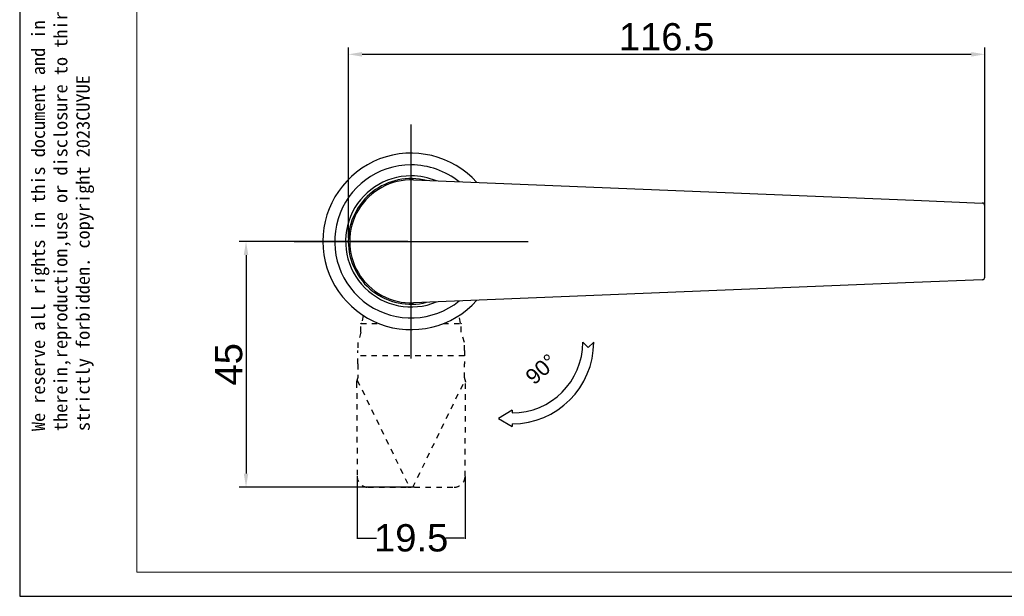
# Model space of a CAD drawing. Header units: millimetres. Extents: x 2665 to 3022, y 1732 to 1985.
# Tile 1 of 35: x 2665 to 2846, y 1732 to 1838. Entities that reach past the tile are written whole.
import ezdxf

# ---------------------------------------------------------------- set-up
doc = ezdxf.new("R2010")
doc.units = ezdxf.units.MM
doc.linetypes.add('虚线', pattern=[2, 1, -1])
doc.layers.add('20', color=7, linetype='Continuous', true_color=0xffffff)
doc.styles.get("Standard").update_dxf_attribs({"font": 'arial.ttf'})
doc.dimstyles.new('ISO-25', dxfattribs={"dimtxt": 2.5, "dimasz": 2.5, "dimexe": 1.25, "dimexo": 0.625, "dimtad": 1, "dimtxsty": 'Standard', "dimcen": 2.5, "dimadec": 0, "dimazin": 0, "dimtfac": 1, "dimtmove": 0, "dimatfit": 3, "dimfxl": 1, "dimarcsym": 0})
doc.dimstyles.get("Standard").update_dxf_attribs({"dimtxt": 0.18, "dimasz": 0.18, "dimexe": 0.18, "dimexo": 0.0625, "dimgap": 0.09, "dimtad": 0, "dimtih": 1, "dimtoh": 1, "dimdec": 4, "dimzin": 0, "dimdsep": 46, "dimtxsty": 'Standard', "dimcen": 0.09, "dimadec": 0, "dimazin": 0, "dimtfac": 1, "dimtdec": 4, "dimtofl": 0, "dimtmove": 0, "dimatfit": 3, "dimfxl": 1, "dimtolj": 1, "dimtzin": 0, "dimarcsym": 0})

# ---------------------------------------------------------------- blocks, each defined once
blk = doc.blocks.new('*D28')
at = {"color": 0, "lineweight": -2, "transparency": 16777216}
for p, q in [((2727.2, 1754.28), (2727.2, 1742.86)), ((2746.95, 1754.28), (2746.95, 1742.86)), ((2727.38, 1743.04), (2730.71, 1743.04)), ((2746.77, 1743.04), (2743.44, 1743.04))]:
    blk.add_line(p, q, dxfattribs=at)
at = {"color": 0, "transparency": 16777216}
for points in [[(2727.38, 1743.07), (2727.38, 1743.01), (2727.2, 1743.04)], [(2746.77, 1743.07), (2746.77, 1743.01), (2746.95, 1743.04)]]:
    blk.add_solid(points, dxfattribs=at)
at = {"layer": 'Defpoints', "color": 0, "transparency": 16777216}
for p in [(2727.2, 1754.34), (2746.95, 1754.34), (2727.2, 1743.04)]:
    blk.add_point(p, dxfattribs=at)
at = {"color": 0, "transparency": 16777216, "insert": (2737.08, 1743.04), "char_height": 5, "attachment_point": 5}
blk.add_mtext('\\A1;19.5', dxfattribs=at)
blk = doc.blocks.new('*D29')
at = {"color": 0, "lineweight": -2, "transparency": 16777216}
for p, q in [((2725.58, 1797.95), (2725.58, 1832.82)), ((2842.13, 1797.95), (2842.13, 1832.82)), ((2728.08, 1831.57), (2839.63, 1831.57))]:
    blk.add_line(p, q, dxfattribs=at)
at = {"color": 0, "transparency": 16777216}
for points in [[(2728.08, 1831.99), (2728.08, 1831.15), (2725.58, 1831.57)], [(2839.63, 1831.99), (2839.63, 1831.15), (2842.13, 1831.57)]]:
    blk.add_solid(points, dxfattribs=at)
at = {"layer": 'Defpoints', "color": 0, "transparency": 16777216}
for p in [(2842.13, 1831.57), (2725.58, 1797.33), (2842.13, 1797.33)]:
    blk.add_point(p, dxfattribs=at)
at = {"color": 0, "transparency": 16777216, "insert": (2783.85, 1834.75), "char_height": 2.5, "attachment_point": 5}
blk.add_mtext('{\\H2x;116.5}', dxfattribs=at)
blk = doc.blocks.new('*D31')
at = {"color": 0, "lineweight": -2, "transparency": 16777216}
for p, q in [((2736.45, 1797.33), (2705.59, 1797.33)), ((2706.84, 1794.83), (2706.84, 1754.83)), ((2737.07, 1752.33), (2705.59, 1752.33))]:
    blk.add_line(p, q, dxfattribs=at)
at = {"color": 0, "transparency": 16777216}
for points in [[(2706.43, 1794.83), (2707.26, 1794.83), (2706.84, 1797.33)], [(2706.43, 1754.83), (2707.26, 1754.83), (2706.84, 1752.33)]]:
    blk.add_solid(points, dxfattribs=at)
at = {"layer": 'Defpoints', "color": 0, "transparency": 16777216}
for p in [(2737.08, 1797.33), (2706.84, 1752.33), (2737.69, 1752.33)]:
    blk.add_point(p, dxfattribs=at)
at = {"color": 0, "transparency": 16777216, "insert": (2703.68, 1774.83), "char_height": 2.5, "attachment_point": 5, "rotation": 90}
blk.add_mtext('{\\H2x;45}', dxfattribs=at)

msp = doc.modelspace()

# ---------------------------------------------------------------- linework, layer by layer
at = {"color": 1}
for p, q in [((2737.07526, 1775.91914), (2737.07526, 1818.73686)), ((2715.6664, 1797.328), (2758.48412, 1797.328))]:
    msp.add_line(p, q, dxfattribs=at)
at = {"layer": '20', "color": 7}
for p, q in [((2665.39653, 1984.80894), (2665.39653, 1732.37244)), ((2769.47474, 1777.88367), (2768.51061, 1778.88367)), ((2770.51061, 1778.88367), (2769.47474, 1777.88367)), ((2755.55211, 1766.42517), (2753.05211, 1764.92517)), ((2755.55211, 1766.42517), (2755.55211, 1765.92517)), ((2753.05211, 1764.92517), (2755.55211, 1763.42517)), ((2755.55211, 1763.92517), (2755.55211, 1763.42517)), ((2665.39653, 1732.37244), (3022.41386, 1732.37244))]:
    msp.add_line(p, q, dxfattribs=at)
at = {"layer": '20', "color": 7, "lineweight": 13}
msp.add_line((2686.82458, 1736.80801), (2686.82458, 1978.79854), dxfattribs=at)
at = {"layer": '20', "color": 7, "linetype": 'Continuous'}
for p, q in [((2737.53146, 1808.56875), (2829.14553, 1804.8506)), ((2737.53146, 1808.56875), (2829.14553, 1804.8506)), ((2829.14553, 1804.8506), (2841.64553, 1804.34329)), ((2842.12526, 1790.8123), (2842.12526, 1803.8437)), ((2829.14553, 1789.8054), (2737.53146, 1786.08725)), ((2829.14553, 1789.8054), (2737.53146, 1786.08725)), ((2841.64553, 1790.31271), (2829.14553, 1789.8054))]:
    msp.add_line(p, q, dxfattribs=at)
at = {"layer": '20', "color": 6, "linetype": '虚线'}
for p, q in [((2728.29731, 1783.7719), (2728.0281, 1782.36977)), ((2746.12242, 1782.36977), (2745.85321, 1783.7719)), ((2727.88568, 1782.21656), (2727.88568, 1782.28524)), ((2727.88568, 1782.2765), (2731.22294, 1782.2765)), ((2727.88568, 1780.72622), (2727.88568, 1782.21656)), ((2742.92873, 1782.2765), (2746.26483, 1782.2765)), ((2746.26483, 1782.28524), (2746.26483, 1782.21656)), ((2746.26483, 1780.72622), (2746.26483, 1782.21656)), ((2727.88568, 1780.72622), (2727.32526, 1778.84997)), ((2746.82526, 1778.84997), (2746.26483, 1780.72622)), ((2727.32526, 1778.84997), (2727.32526, 1777.36196)), ((2746.82526, 1777.36196), (2746.82526, 1778.84997)), ((2727.32526, 1774.91062), (2727.32526, 1777.36196)), ((2746.82526, 1776.40281), (2727.32526, 1776.40281)), ((2746.82526, 1777.36196), (2746.82526, 1774.91062)), ((2727.32526, 1774.91062), (2727.32526, 1772.328)), ((2746.82526, 1772.328), (2746.82526, 1774.91062)), ((2727.09248, 1771.53742), (2727.19569, 1754.33997)), ((2727.20747, 1771.93074), (2736.7638, 1752.328)), ((2737.38672, 1752.328), (2746.94305, 1771.93074)), ((2746.95483, 1754.33997), (2747.05804, 1771.53742)), ((2729.19496, 1752.328), (2736.45707, 1752.328)), ((2736.45707, 1752.328), (2737.07526, 1752.328)), ((2737.69345, 1752.328), (2737.07526, 1752.328)), ((2737.69345, 1752.328), (2744.95555, 1752.328))]:
    msp.add_line(p, q, dxfattribs=at)
at = {"layer": '20', "color": 7, "linetype": 'Continuous', "lineweight": 13}
msp.add_line((2686.82458, 1736.80801), (3016.40347, 1736.80801), dxfattribs=at)
at = {"layer": '20', "color": 7, "linetype": 'Continuous'}
for centre, radius, start, end in [((2737.07526, 1797.328), 16.15, 41.8303433, 180), ((2737.07526, 1797.328), 14, 90, 308.8462514), ((2737.07526, 1797.328), 14, 51.1481248, 90), ((2737.07526, 1797.328), 12, 90, 292.6856248), ((2737.07526, 1797.328), 11.5, 75.7068741, 180), ((2737.07526, 1797.328), 11.25, 87.6759343, 272.3240657), ((2737.07526, 1797.328), 11.25, 87.6759343, 272.3240657), ((2737.07526, 1797.328), 12, 67.3087514, 90), ((2841.62526, 1803.8437), 0.5, 0, 87.6759343), ((2737.07526, 1797.328), 16.15, 180, 318.1668743), ((2737.07526, 1797.328), 11.5, 180, 284.2931259), ((2841.62526, 1790.8123), 0.5, 272.3240657, 0)]:
    msp.add_arc(centre, radius, start, end, dxfattribs=at)
at = {"layer": '20', "color": 7}
for radius in [12.9585, 14.9585]:
    msp.add_arc((2755.55211, 1778.88367), radius, 270, 0, dxfattribs=at)
at = {"layer": '20', "color": 6, "linetype": '虚线'}
for centre, major_axis, start_param, end_param in [((2729.17114, 1754.328), (0.75685, -1.8565), 4.325295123, 5.902075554), ((2744.97938, 1754.328), (-0.75685, -1.8565), 0.381109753, 1.957890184)]:
    msp.add_ellipse(centre, major_axis=major_axis, ratio=0.982898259, start_param=start_param, end_param=end_param, dxfattribs=at)
for points in [[(2727.88568, 1782.28524), (2727.93316, 1782.31161), (2727.98063, 1782.34068), (2728.0281, 1782.36977)], [(2746.12242, 1782.36977), (2746.16989, 1782.34068), (2746.21736, 1782.31161), (2746.26483, 1782.28524)], [(2727.09248, 1771.53742), (2727.16838, 1771.80013), (2727.24682, 1772.06406), (2727.32526, 1772.328)], [(2746.82526, 1772.328), (2746.9037, 1772.06406), (2746.98214, 1771.80013), (2747.05804, 1771.53742)]]:
    msp.add_open_spline(points, degree=3, dxfattribs=at)

# ---------------------------------------------------------------- texts
at = {"layer": '20', "color": 7}
msp.add_text('90°', height=2.825936, rotation=41.9410955, dxfattribs=at).set_placement((2759.60015, 1770.91798))
at = {"layer": '20', "color": 3, "insert": (2667.57726, 1762.60668), "char_height": 2.45536065, "width": 144.2525088, "attachment_point": 1, "rotation": 90}
msp.add_mtext('{\\fSimHei|b0|i0|c0|p34;We reserve all rights in this document and in the information contained therein,reproduction,use or disclosure to third parties without express authority is strictly forbidden. copyright 2023CUYUE}', dxfattribs=at)

# ---------------------------------------------------------------- dimensions: what is measured, and where the dimension line sits
at = {"color": 3}
dim = msp.add_linear_dim(base=(2842.12526, 1831.56898), p1=(2725.57526, 1797.328), p2=(2842.12526, 1797.328), text='{\\H2x;116.5}', dimstyle='ISO-25', dxfattribs=at)
dim.commit()
dim.dimension.update_dxf_attribs({"geometry": '*D29', "text_midpoint": (2783.85026, 1834.74684)})
dim = msp.add_linear_dim(base=(2706.84421, 1752.328), p1=(2737.07526, 1797.328), p2=(2737.69345, 1752.328), angle=90, text='{\\H2x;<>}', dimstyle='ISO-25', dxfattribs=at)
dim.commit()
dim.dimension.update_dxf_attribs({"geometry": '*D31', "text_midpoint": (2703.67658, 1774.828)})
dim = msp.add_linear_dim(base=(2727.19569, 1743.03505), p1=(2746.95483, 1754.33997), p2=(2727.19569, 1754.33997), angle=180, text='19.5', dimstyle='Standard', override={"dimtxt": 5}, dxfattribs=at)
dim.commit()
dim.dimension.update_dxf_attribs({"geometry": '*D28', "text_midpoint": (2737.07526, 1743.03505)})

doc.saveas('drawing.dxf')
